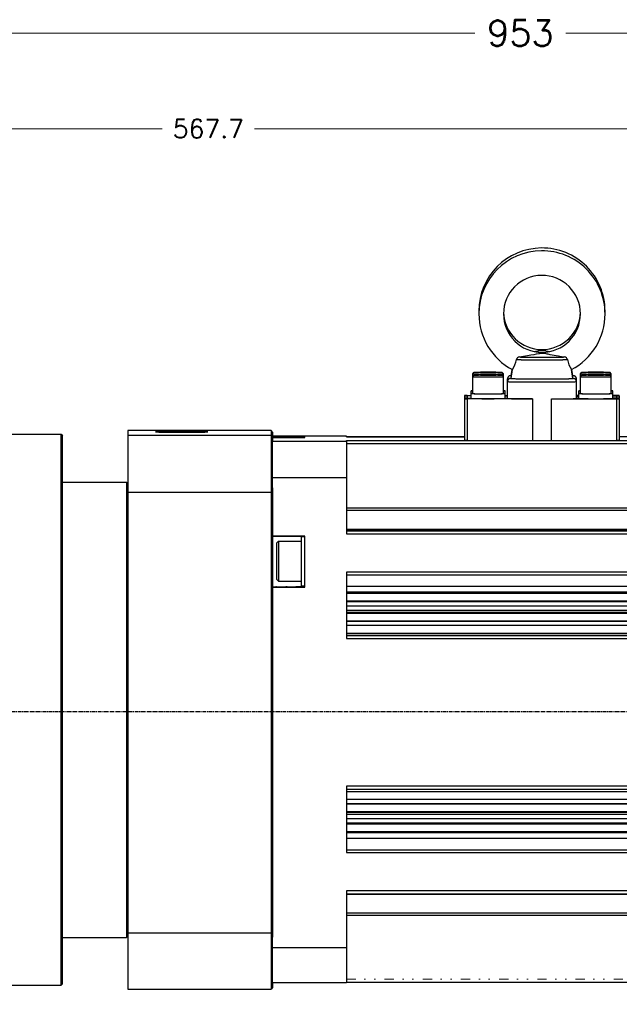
# Model space of a CAD drawing. Header units: inches. Extents: x 0 to 2382, y 0 to 1682.
# Tile 4 of 18: x 519 to 714, y 846 to 1166. Entities that reach past the tile are written whole.
import ezdxf

# ---------------------------------------------------------------- set-up
doc = ezdxf.new("R2010")
doc.units = ezdxf.units.IN
doc.linetypes.add('CENTER', pattern=[2, 1.25, -0.25, 0.25, -0.25])
doc.linetypes.add('DASHEDBIDOT', pattern=[12.4, 3, -3, 0.2, -3, 0.2, -3])
doc.layers.add('ATA-CENTER', color=133, linetype='CENTER')
doc.layers.add('Layer0000', color=7, linetype='Continuous', lineweight=25)
doc.styles.get("Standard").update_dxf_attribs({"font": 'simplex.shx'})
doc.dimstyles.new('ata_A0$0', dxfattribs={"dimtxt": 6, "dimasz": 6, "dimexe": 3, "dimexo": 3, "dimgap": 3, "dimtad": 0, "dimtih": 1, "dimtoh": 1, "dimdec": 6, "dimdsep": 46, "dimtxsty": 'Standard', "dimcen": 0, "dimclrd": 252, "dimclre": 252, "dimclrt": 4, "dimadec": 6, "dimazin": 2, "dimtfac": 1, "dimtdec": 6, "dimtofl": 0, "dimtmove": 0, "dimatfit": 3, "dimfxl": 0, "dimtolj": 1, "dimtzin": 0, "dimlwd": 0, "dimlwe": 0, "dimarcsym": 0})
doc.dimstyles.new('ata_A1', dxfattribs={"dimtxt": 4.2, "dimasz": 4.2, "dimexe": 2, "dimexo": 2, "dimgap": 2, "dimtad": 0, "dimtih": 1, "dimtoh": 1, "dimdec": 6, "dimdsep": 46, "dimtxsty": 'Standard', "dimcen": 0, "dimclrd": 252, "dimclre": 252, "dimclrt": 4, "dimadec": 6, "dimazin": 2, "dimtfac": 1, "dimtdec": 6, "dimtofl": 0, "dimtmove": 0, "dimatfit": 3, "dimfxl": 0, "dimtolj": 1, "dimtzin": 0, "dimlwd": 0, "dimlwe": 0, "dimarcsym": 0})

# ---------------------------------------------------------------- blocks, each defined once
blk = doc.blocks.new('*D9806')
at = {"layer": 'Defpoints', "color": 0}
for p in [(864.36, 1130.53), (296.66, 1036.18), (864.36, 990.18)]:
    blk.add_point(p, dxfattribs=at)
at = {"layer": 'Layer0000', "color": 252, "linetype": 'Continuous', "lineweight": 0}
for p, q in [((296.66, 1039.18), (296.66, 1133.53)), ((864.36, 993.18), (864.36, 1133.53)), ((302.66, 1130.53), (565.51, 1130.53)), ((858.36, 1130.53), (595.51, 1130.53))]:
    blk.add_line(p, q, dxfattribs=at)
at = {"layer": 'Layer0000', "color": 252}
for points in [[(302.66, 1131.53), (302.66, 1129.53), (296.66, 1130.53)], [(858.36, 1129.53), (858.36, 1131.53), (864.36, 1130.53)]]:
    blk.add_solid(points, dxfattribs=at)
at = {"layer": 'Layer0000', "color": 4, "lineweight": 25, "insert": (580.51, 1130.53), "char_height": 6, "attachment_point": 5}
blk.add_mtext('\\A1;567.7', dxfattribs=at)
blk = doc.blocks.new('*D9805')
at = {"layer": 'Defpoints', "color": 0}
for p in [(1249.66, 1161.58), (296.66, 1036.18), (1249.66, 821.18)]:
    blk.add_point(p, dxfattribs=at)
at = {"layer": 'Layer0000', "color": 252, "linetype": 'Continuous', "lineweight": 0}
for p, q in [((296.66, 1040.18), (296.66, 1165.58)), ((1249.66, 825.18), (1249.66, 1165.58)), ((305.06, 1161.58), (667.06, 1161.58)), ((1241.26, 1161.58), (696.65, 1161.58))]:
    blk.add_line(p, q, dxfattribs=at)
at = {"layer": 'Layer0000', "color": 252}
for points in [[(305.06, 1162.98), (305.06, 1160.18), (296.66, 1161.58)], [(1241.26, 1160.18), (1241.26, 1162.98), (1249.66, 1161.58)]]:
    blk.add_solid(points, dxfattribs=at)
at = {"layer": 'Layer0000', "color": 4, "lineweight": 25, "insert": (671.06, 1165.78), "char_height": 8.4, "attachment_point": 1}
blk.add_mtext('\\A1;953', dxfattribs=at)

msp = doc.modelspace()

# ---------------------------------------------------------------- linework, layer by layer
at = {"layer": 'ATA-CENTER'}
msp.add_line((278.5777623, 941.1827798), (869.6576547, 941.1827798), dxfattribs=at)
at = {"layer": 'Layer0000', "color": 7, "linetype": 'Continuous', "lineweight": 25}
for p, q in [((666.3623319, 1049.9715097), (666.3623319, 1050.8754562)), ((666.3623319, 1044.4712665), (666.3623319, 1049.9709693)), ((666.3626094, 1050.8760039), (666.8626189, 1051.3759593)), ((666.3626094, 1049.971517), (666.8626189, 1050.4714724)), ((671.3623319, 1051.405441), (668.8623319, 1051.3904351)), ((668.8623319, 1051.3904351), (668.8623319, 1051.3604233)), ((668.8623319, 1051.3604233), (671.3623319, 1051.3454174)), ((671.3623319, 1050.5009541), (668.8623319, 1050.4859482)), ((668.8623319, 1050.4859482), (668.8623319, 1050.4559364)), ((668.8623319, 1050.4559364), (671.3623319, 1050.4409304)), ((673.8623319, 1051.3904351), (671.3623319, 1051.405441)), ((671.3623319, 1051.3454174), (671.3623319, 1051.405441)), ((671.3623319, 1051.3454174), (673.8623319, 1051.3604233)), ((673.8623319, 1050.4859482), (671.3623319, 1050.5009541)), ((671.3623319, 1050.4409304), (671.3623319, 1050.5009541)), ((671.3623319, 1050.4409304), (673.8623319, 1050.4559364)), ((673.8623319, 1051.3604233), (673.8623319, 1051.3904351)), ((673.8623319, 1050.4559364), (673.8623319, 1050.4859482)), ((676.3620544, 1050.8760039), (675.862045, 1051.3759593)), ((676.3620544, 1049.971517), (675.862045, 1050.4714724)), ((676.3623319, 1049.9715097), (676.3623319, 1050.8754562)), ((676.3623319, 1044.4712665), (676.3623319, 1049.9709693)), ((677.6623319, 1048.3710558), (677.6623319, 1049.2755427)), ((678.8623421, 1050.2756369), (679.1429272, 1052.3211899)), ((678.8623421, 1049.37115), (679.2585215, 1052.2594217)), ((698.8623217, 1049.37115), (698.4660949, 1052.259768)), ((698.8623217, 1050.2756369), (698.5817368, 1052.3211888)), ((700.0623319, 1048.3710558), (700.0623319, 1049.2755427)), ((701.3623319, 1049.9715097), (701.3623319, 1050.8754562)), ((701.3623319, 1044.4712665), (701.3623319, 1049.9709693)), ((701.3626094, 1050.8760039), (701.8626189, 1051.3759593)), ((701.3626094, 1049.971517), (701.8626189, 1050.4714724)), ((706.3623319, 1051.405441), (703.8623319, 1051.3904351)), ((703.8623319, 1051.3904351), (703.8623319, 1051.3604233)), ((703.8623319, 1051.3604233), (706.3623319, 1051.3454174)), ((706.3623319, 1050.5009541), (703.8623319, 1050.4859482)), ((703.8623319, 1050.4859482), (703.8623319, 1050.4559364)), ((703.8623319, 1050.4559364), (706.3623319, 1050.4409304)), ((708.8623319, 1051.3904351), (706.3623319, 1051.405441)), ((706.3623319, 1051.3454174), (706.3623319, 1051.405441)), ((706.3623319, 1051.3454174), (708.8623319, 1051.3604233)), ((708.8623319, 1050.4859482), (706.3623319, 1050.5009541)), ((706.3623319, 1050.4409304), (706.3623319, 1050.5009541)), ((706.3623319, 1050.4409304), (708.8623319, 1050.4559364)), ((708.8623319, 1051.3604233), (708.8623319, 1051.3904351)), ((708.8623319, 1050.4559364), (708.8623319, 1050.4859482)), ((711.3620544, 1050.8760039), (710.862045, 1051.3759593)), ((711.3620544, 1049.971517), (710.862045, 1050.4714724)), ((711.3623319, 1049.9715097), (711.3623319, 1050.8754562)), ((711.3623319, 1044.4712665), (711.3623319, 1049.9709693)), ((677.6623319, 1042.871353), (677.6623319, 1048.3710558)), ((700.0623319, 1042.871353), (700.0623319, 1048.3710558)), ((663.7403319, 1043.8460652), (663.7403319, 1043.7056146)), ((663.7403319, 1043.7056146), (663.7403319, 1042.9415783)), ((663.7403319, 1042.9415783), (663.7403319, 1042.8011277)), ((663.7403319, 1042.8011277), (663.7403319, 1029.3018573)), ((664.5988349, 1043.856357), (665.8623319, 1043.8582346)), ((664.5988349, 1043.6953228), (664.5988349, 1042.9518701)), ((665.8623319, 1043.6934452), (664.5988349, 1043.6953228)), ((664.5988349, 1042.9518701), (665.8623319, 1042.9537477)), ((664.5988349, 1042.7908359), (664.5988349, 1029.2915655)), ((685.8134216, 1042.7593108), (664.5988349, 1042.7908359)), ((665.8623319, 1044.4712665), (665.8623319, 1045.3757535)), ((665.8623319, 1042.871353), (665.8623319, 1044.4712665)), ((676.8623319, 1044.4712665), (676.8623319, 1045.3757535)), ((676.8623319, 1042.871353), (676.8623319, 1044.4712665)), ((676.8623319, 1043.8745807), (677.6623319, 1043.8757695)), ((677.6623319, 1043.6759103), (676.8623319, 1043.6770991)), ((676.8623319, 1042.9700938), (677.6623319, 1042.9712826)), ((685.8134216, 1042.7593108), (685.8134216, 1029.2600404)), ((691.9112422, 1042.7593108), (713.1258289, 1042.7908359)), ((691.9112422, 1029.2600404), (691.9112422, 1042.7593108)), ((700.8623319, 1043.8745807), (700.0623319, 1043.8757695)), ((700.0623319, 1043.6759103), (700.8623319, 1043.6770991)), ((700.8623319, 1042.9700938), (700.0623319, 1042.9712826)), ((700.8623319, 1044.4712665), (700.8623319, 1045.3757535)), ((700.8623319, 1042.871353), (700.8623319, 1044.4712665)), ((711.8623319, 1044.4712665), (711.8623319, 1045.3757535)), ((711.8623319, 1042.871353), (711.8623319, 1044.4712665)), ((713.1258289, 1043.856357), (711.8623319, 1043.8582346)), ((711.8623319, 1043.6934452), (713.1258289, 1043.6953228)), ((713.1258289, 1042.9518701), (711.8623319, 1042.9537477)), ((713.1258289, 1043.6953228), (713.1258289, 1042.9518701)), ((713.1258289, 1042.7908359), (713.1258289, 1029.2915655)), ((713.9843319, 1043.7056146), (713.9843319, 1043.8460652)), ((713.9843319, 1043.7056146), (713.9843319, 1042.9415783)), ((713.9843319, 1042.8011277), (713.9843319, 1042.9415783)), ((713.9843319, 1042.8011277), (713.9843319, 1029.3018573)), ((492.6623319, 1031.2452365), (532.6623319, 1031.2452365)), ((532.6623318, 940.8147585), (532.6623319, 1031.2452365)), ((532.662332, 1031.2452364), (533.162332, 1030.7452364)), ((533.1623318, 940.8199567), (533.1623319, 1030.7452365)), ((554.3623319, 1032.4846416), (554.3623319, 1030.9961034)), ((600.8623319, 1032.4846416), (554.3623319, 1032.4846416)), ((554.3623319, 1030.9961034), (554.3623319, 1012.3947967)), ((554.3623319, 1030.9961034), (600.8623319, 1030.9961034)), ((601.3623319, 1031.9828511), (600.8623319, 1032.4846416)), ((600.8623319, 1032.4846416), (600.8623319, 1030.9961034)), ((601.3623319, 1030.497948), (600.8623319, 1030.9961034)), ((600.8623319, 1030.9961034), (600.8623319, 1012.3947967)), ((601.3623319, 1031.9828511), (601.3623319, 1030.497948)), ((625.3623319, 1030.6180183), (601.3623319, 1030.6180183)), ((601.3623319, 1030.497948), (601.3623319, 1029.0660888)), ((611.8623319, 1030.419954), (601.3623319, 1030.419954)), ((601.3623319, 1030.2475455), (611.8623319, 1030.2475455)), ((611.8623319, 1030.2475455), (611.8623319, 1030.419954)), ((625.3623319, 1030.4273714), (625.3623319, 1030.6180183)), ((625.3623319, 1030.4273714), (663.7403319, 1030.4273714)), ((663.7403319, 1030.4273173), (625.3623319, 1030.4273173)), ((753.8394567, 1030.4273173), (713.9843319, 1030.4273173)), ((601.3623319, 1029.0306338), (601.3623319, 1029.0660888)), ((601.3623319, 1029.0306338), (625.3623319, 1029.0306338)), ((601.3623319, 1017.2530488), (601.3623319, 1029.0306338)), ((625.3623319, 1029.0306338), (625.3623319, 1029.2213348)), ((625.3623319, 1029.2213348), (815.3623319, 1029.2213348)), ((625.3623319, 1029.0306338), (625.3623319, 1017.2530488)), ((625.3623319, 1028.2109924), (815.3623319, 1028.2109924)), ((664.5988349, 1029.2915655), (685.8134216, 1029.2600404)), ((691.9112422, 1029.2600404), (713.1258289, 1029.2915655)), ((601.3623319, 1017.2530488), (625.3623319, 1017.2530488)), ((601.3623319, 1013.8156158), (601.3623319, 1017.2530488)), ((625.3623319, 1017.2530488), (625.3623319, 998.911064)), ((533.1623319, 1015.7452365), (553.8623148, 1015.7452365)), ((553.8623148, 1015.7452365), (553.8623147, 940.9759028)), ((553.8623148, 1015.7452365), (554.3623319, 1015.2452365)), ((554.3623319, 1012.3947967), (554.3623319, 869.224324)), ((554.3623319, 1012.3947967), (600.8623319, 1012.3947967)), ((601.3623319, 1012.2251833), (600.8623319, 1012.3947967)), ((600.8623319, 1012.3947967), (600.8623319, 869.224324)), ((601.3623319, 1013.8156158), (601.3623319, 1012.2251833)), ((601.3623319, 1012.2251833), (601.3623319, 869.4043338)), ((625.3623319, 1007.3520472), (815.3623319, 1007.3520472)), ((625.3623319, 1006.6080274), (815.3623319, 1006.6080274)), ((611.8623319, 998.2028448), (601.3623319, 998.2028448)), ((601.3623319, 998.1631839), (611.8623319, 998.1631839)), ((610.6623319, 998.0155145), (611.8623319, 998.0155145)), ((610.6623319, 998.0150821), (610.6623319, 982.0155145)), ((611.8623319, 981.6202561), (611.8623319, 998.2028448)), ((625.3623319, 1000.4740659), (815.3623319, 1000.4740659)), ((625.3623319, 1000.1382761), (815.3623319, 1000.1382761)), ((625.3623319, 999.9214064), (815.3623319, 999.9214064)), ((625.3623319, 998.911064), (815.3623319, 998.911064)), ((603.2873319, 996.5155144), (602.6623179, 995.8905004)), ((602.6623319, 995.890197), (602.6623319, 984.1405145)), ((603.2873319, 996.5155145), (610.6623319, 996.5155145)), ((603.2873319, 996.5151632), (603.2873319, 983.5155145)), ((625.3623319, 986.4890857), (625.3623319, 964.9129015)), ((815.3623319, 986.4890857), (625.3623319, 986.4890857)), ((625.3623319, 985.6283053), (815.3623319, 985.6283053)), ((603.2873319, 983.5155145), (602.6623319, 984.1405145)), ((603.2873319, 983.5155145), (610.6623319, 983.5155145)), ((610.6623319, 982.0155145), (611.8623319, 982.0155145)), ((601.3623319, 981.6640756), (611.8623319, 981.6640756)), ((601.3623319, 981.6202561), (611.8623319, 981.6202561)), ((625.3623319, 981.92724), (815.3623319, 981.92724)), ((625.3623319, 980.058617), (815.3623319, 980.058617)), ((625.3623319, 979.6767962), (815.3623319, 979.6767962)), ((625.3623319, 977.1736094), (815.3623319, 977.1736094)), ((625.3623319, 976.938165), (815.3623319, 976.938165)), ((625.3623319, 975.5574744), (815.3623319, 975.5574744)), ((625.3623319, 974.097369), (815.3623319, 974.097369)), ((625.3623319, 973.4653621), (815.3623319, 973.4653621)), ((625.3623319, 973.1771474), (815.3623319, 973.1771474)), ((625.3623319, 970.6739607), (815.3623319, 970.6739607)), ((625.3623319, 970.5614534), (815.3623319, 970.5614534)), ((625.3623319, 969.2521706), (815.3623319, 969.2521706)), ((625.3623319, 966.658308), (815.3623319, 966.658308)), ((625.3623319, 965.9395538), (815.3623319, 965.9395538)), ((625.3623319, 965.9232439), (815.3623319, 965.9232439)), ((625.3623319, 964.9129015), (815.3623319, 964.9129015)), ((532.6623319, 852.2452365), (532.6623318, 940.8147585)), ((533.1623319, 852.7452365), (533.1623318, 940.8199567)), ((553.8623147, 940.9759028), (553.8623148, 867.7452365)), ((625.3623319, 916.9154957), (625.3623319, 895.3393115)), ((815.3623319, 916.9154957), (625.3623319, 916.9154957)), ((625.3623319, 915.9258921), (815.3623319, 915.9258921)), ((625.3623319, 915.2433937), (815.3623319, 915.2433937)), ((625.3623319, 912.666799), (815.3623319, 912.666799)), ((625.3623319, 911.3390892), (815.3623319, 911.3390892)), ((625.3623319, 911.1804982), (815.3623319, 911.1804982)), ((625.3623319, 908.6773114), (815.3623319, 908.6773114)), ((625.3623319, 908.4728467), (815.3623319, 908.4728467)), ((625.3623319, 907.8588451), (815.3623319, 907.8588451)), ((625.3623319, 906.4112871), (815.3623319, 906.4112871)), ((625.3623319, 905.0127334), (815.3623319, 905.0127334)), ((625.3623319, 904.6808495), (815.3623319, 904.6808495)), ((625.3623319, 902.1776627), (815.3623319, 902.1776627)), ((625.3623319, 901.9067921), (815.3623319, 901.9067921)), ((625.3623319, 900.0472961), (815.3623319, 900.0472961)), ((625.3623319, 896.2104883), (815.3623319, 896.2104883)), ((625.3623319, 895.3393115), (815.3623319, 895.3393115)), ((625.3623319, 882.9173332), (625.3623319, 864.5753484)), ((815.3623319, 882.9173332), (625.3623319, 882.9173332)), ((625.3623319, 881.9277296), (815.3623319, 881.9277296)), ((625.3623319, 881.8242636), (815.3623319, 881.8242636)), ((625.3623319, 875.8165388), (815.3623319, 875.8165388)), ((625.3623319, 875.0793413), (815.3623319, 875.0793413)), ((533.1623319, 867.7452365), (553.8623148, 867.7452365)), ((553.8623148, 867.7452365), (554.3623319, 868.2452365)), ((554.3623319, 869.224324), (554.3623319, 851.0058314)), ((600.8623319, 869.224324), (554.3623319, 869.224324)), ((601.3623319, 869.4043338), (600.8623319, 869.224324)), ((600.8623319, 869.224324), (600.8623319, 851.0058314)), ((601.3623319, 869.4043338), (601.3623319, 867.8405484)), ((601.3623319, 864.5753484), (601.3623319, 867.8405484)), ((601.3623319, 864.5753484), (625.3623319, 864.5753484)), ((601.3623319, 853.0401456), (601.3623319, 864.5753484)), ((625.3623319, 864.5753484), (625.3623319, 853.0401456)), ((492.6623319, 852.2452365), (532.6623319, 852.2452365)), ((532.662332, 852.2452366), (533.162332, 852.7452366)), ((554.3623319, 851.0058314), (600.8623319, 851.0058314)), ((601.3623319, 851.5076218), (600.8623319, 851.0058314)), ((601.3623319, 853.0401456), (601.3623319, 851.5076218)), ((625.3623319, 853.0401456), (601.3623319, 853.0401456)), ((625.3623319, 853.2307925), (815.3623319, 853.2307925))]:
    msp.add_line(p, q, dxfattribs=at)
at = {"layer": 'Layer0000', "color": 251, "linetype": 'DASHEDBIDOT', "lineweight": 18}
for p, q in [((611.8623319, 981.7659603), (601.3623319, 981.7659603)), ((625.3623319, 854.2203961), (815.3623319, 854.2203961))]:
    msp.add_line(p, q, dxfattribs=at)
at = {"layer": 'Layer0000', "color": 7, "linetype": 'Continuous', "lineweight": 25}
for centre, radius, start, end in [((688.8618812, 1071.2739089), 20.4995493, 90.486407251, 179.998756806), ((688.861767, 1071.273806), 20.4994351, 90.486085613, 179.998469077), ((688.8618812, 1070.369422), 20.4995493, 90.486407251, 179.998756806), ((688.861767, 1070.3693191), 20.4994351, 90.486085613, 179.998469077), ((688.8628749, 1071.2737935), 20.499457, 0.00156575, 90.489181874), ((688.8628749, 1070.3693066), 20.499457, 0.00156575, 90.489181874), ((688.8627648, 1071.2738987), 20.4995671, 0.0012719, 90.48886638), ((688.8627648, 1070.3694117), 20.4995671, 0.0012719, 90.48886638), ((688.8618824, 1070.3694208), 12.4995505, 90.48561675, 179.997955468), ((688.8627635, 1070.3694104), 12.4995684, 0.00209201, 90.489654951), ((688.8606397, 1071.2743549), 20.4983078, 180.000003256, 181.264389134), ((688.8613265, 1070.3700516), 20.4989946, 180.000516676, 242.066922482), ((688.8623319, 1070.3706259), 12.5, 180.003479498, 359.996520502), ((688.8623323, 1071.2751512), 12.5000281, 182.076983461, 357.922681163), ((688.8633392, 1070.3700509), 20.4989927, 297.933280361, 359.9994855), ((688.8293154, 1071.2748785), 20.5330165, 358.73660212, 359.998535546), ((681.6900264, 1055.276656), 1.0974295, 99.187120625, 167.684270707), ((696.0346424, 1055.2766613), 1.0974235, 12.315517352, 80.813091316), ((671.4605328, 1057.4288983), 9.356059, 326.45873689, 348.169437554), ((706.2617969, 1057.4280036), 9.3535911, 191.828129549, 213.544609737), ((678.1097174, 1052.1049887), 2.8645974, 261.014909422, 271.153132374), ((678.9475375, 1051.7810089), 1.5322967, 259.273010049, 271.317584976), ((678.8435225, 1049.5173402), 0.7794936, 88.405812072, 103.439317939), ((678.8435225, 1048.6128533), 0.7794936, 88.405812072, 103.439317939), ((678.9717422, 1050.6325608), 0.3734583, 252.964437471, 271.906926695), ((698.7529216, 1050.6325608), 0.3734583, 268.093073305, 287.035562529), ((699.6149464, 1052.1049887), 2.8645974, 268.846867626, 278.985090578), ((664.4034808, 1024.3403793), 19.5169555, 89.4264907, 91.94717591), ((664.4034808, 1063.2113006), 19.5169555, 268.05282409, 270.5735093), ((664.4034808, 1023.4358923), 19.5169555, 89.4264907, 91.94717591), ((664.4034808, 1062.3068137), 19.5169555, 268.05282409, 270.5735093), ((666.3012408, 1041.4225141), 3.9775297, 89.119955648, 96.33532448), ((666.3012408, 1049.3289929), 3.9775297, 263.66467552, 270.880044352), ((666.3012408, 1040.5180271), 3.9775297, 89.119955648, 96.33532448), ((676.4234231, 1041.4225141), 3.9775297, 83.66467552, 90.880044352), ((676.4234231, 1049.3289929), 3.9775297, 269.119955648, 276.33532448), ((676.4234231, 1040.5180271), 3.9775297, 83.66467552, 90.880044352), ((701.3012408, 1041.4225141), 3.9775297, 89.119955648, 96.33532448), ((701.3012408, 1049.3289929), 3.9775297, 263.66467552, 270.880044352), ((701.3012408, 1040.5180271), 3.9775297, 89.119955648, 96.33532448), ((711.4234231, 1041.4225141), 3.9775297, 83.66467552, 90.880044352), ((711.4234231, 1049.3289929), 3.9775297, 269.119955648, 276.33532448), ((711.4234231, 1040.5180271), 3.9775297, 83.66467552, 90.880044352), ((713.3211831, 1024.3403793), 19.5169555, 88.05282409, 90.5735093), ((713.3211831, 1063.2113006), 19.5169555, 269.4264907, 271.94717591), ((713.3211831, 1023.4358923), 19.5169555, 88.05282409, 90.5735093), ((713.3211831, 1062.3068137), 19.5169555, 269.4264907, 271.94717591), ((664.4034808, 1048.8075433), 19.5169555, 268.05282409, 270.5735093), ((713.3211831, 1048.8075433), 19.5169555, 269.4264907, 271.94717591)]:
    msp.add_arc(centre, radius, start, end, dxfattribs=at)
for points, degree, knots in [([(681.5148116, 1056.3600079), (682.4054838, 1056.5077165), (683.2893843, 1056.6611525), (685.7576793, 1057.1054374), (687.0574754, 1057.3611716), (687.9987293, 1057.5252431), (688.4171543, 1057.5925436), (688.708853, 1057.6164678), (688.970991, 1057.6143091), (689.0520441, 1057.6100773), (689.4018322, 1057.5811745), (689.7153205, 1057.5291597), (690.5688166, 1057.374929), (691.0070369, 1057.2915882), (692.3569456, 1057.037831), (693.9045105, 1056.7515761), (695.5381455, 1056.4714034), (696.2098522, 1056.3600079)], 3, [0, 0, 0, 0, 0.2711207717, 0.2711207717, 0.7851986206, 0.7851986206, 0.9301925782, 1.1072131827, 1.1072131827, 1.1907927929, 1.1907927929, 1.4704924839, 1.4704924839, 1.7212050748, 1.7212050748, 2.2188795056, 2.5613123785, 2.5613123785, 2.5613123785, 2.5613123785]), ([(686.3461607, 1058.1266039), (686.9428441, 1058.238766), (687.4342651, 1058.3313374), (687.9987293, 1058.42973), (688.4171543, 1058.4970305), (688.708853, 1058.5209548), (688.970991, 1058.5187961), (689.0520441, 1058.5145642), (689.4018322, 1058.4856614), (689.7153205, 1058.4336467), (690.5444897, 1058.283812), (690.9543134, 1058.2060882), (691.3776104, 1058.1264238)], 3, [0.5349512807, 0.5349512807, 0.5349512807, 0.5349512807, 0.7851986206, 0.7851986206, 0.9301925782, 1.1072131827, 1.1072131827, 1.1907927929, 1.1907927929, 1.4704924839, 1.4704924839, 1.7060869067, 1.7060869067, 1.7060869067, 1.7060869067]), ([(678.8653794, 1050.2977801), (678.7934101, 1050.2943936), (678.653138, 1050.2854604), (678.5263478, 1050.2727392), (678.3920546, 1050.2418195), (678.2702713, 1050.199372), (678.112629, 1050.1183786), (677.8467685, 1049.8999712), (677.6628378, 1049.4886637), (677.6623319, 1049.2755427)], 2, [0.80525926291, 0.80525926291, 0.80525926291, 0.84048325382, 0.89158549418, 0.91443122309, 0.92480608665, 0.93449906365, 0.94766958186, 0.97523473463, 1, 1, 1]), ([(678.8653794, 1049.3932931), (678.7934101, 1049.3899067), (678.653138, 1049.3809735), (678.5263478, 1049.3682523), (678.3920546, 1049.3373326), (678.2702713, 1049.2948851), (678.112629, 1049.2138916), (677.8467685, 1048.9954843), (677.6628378, 1048.5841768), (677.6623319, 1048.3710558)], 2, [0.80525926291, 0.80525926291, 0.80525926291, 0.84048325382, 0.89158549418, 0.91443122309, 0.92480608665, 0.93449906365, 0.94766958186, 0.97523473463, 1, 1, 1]), ([(700.0623319, 1049.2755427), (700.0618261, 1049.4886637), (699.8778953, 1049.8999712), (699.6120348, 1050.1183786), (699.4543926, 1050.199372), (699.3326093, 1050.2418195), (699.198316, 1050.2727392), (699.0715259, 1050.2854604), (698.9312537, 1050.2943936), (698.8592844, 1050.2977801)], 2, [0, 0, 0, 0.02476526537, 0.05233041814, 0.06550093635, 0.07519391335, 0.08556877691, 0.10841450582, 0.15951674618, 0.19474073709, 0.19474073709, 0.19474073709]), ([(700.0623319, 1048.3710558), (700.0618261, 1048.5841768), (699.8778953, 1048.9954843), (699.6120348, 1049.2138916), (699.4543926, 1049.2948851), (699.3326093, 1049.3373326), (699.198316, 1049.3682523), (699.0715259, 1049.3809735), (698.9312537, 1049.3899067), (698.8592844, 1049.3932931)], 2, [0, 0, 0, 0.02476526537, 0.05233041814, 0.06550093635, 0.07519391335, 0.08556877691, 0.10841450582, 0.15951674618, 0.19474073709, 0.19474073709, 0.19474073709])]:
    msp.add_open_spline(points, degree=degree, knots=knots, dxfattribs=at)
for points, weights, knots in [([(681.5148116, 1056.3600079), (683.8713228, 1056.3142672), (688.8623319, 1056.3142672), (693.8533411, 1056.3142672), (696.2098522, 1056.3600079)], [1, 0.857948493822, 1, 0.857948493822, 1], [0, 0, 0, 0.5, 0.5, 1, 1, 1]), ([(680.617852, 1055.5107362), (683.1137851, 1055.4568992), (688.8623319, 1055.4568992), (694.6108787, 1055.4568992), (697.1068118, 1055.5107362)], [1, 0.846813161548, 1, 0.846813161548, 1], [0, 0, 0, 0.5, 0.5, 1, 1, 1]), ([(666.3623319, 1050.8754562), (666.3623319, 1050.8234742), (671.3623319, 1050.8234742), (676.3623319, 1050.8234742), (676.3623319, 1050.8754562)], [1, 0.707106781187, 1, 0.707106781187, 1], [0, 0, 0, 0.5, 0.5, 1, 1, 1]), ([(666.3623319, 1049.9709693), (666.3623319, 1049.9189873), (671.3623319, 1049.9189873), (676.3623319, 1049.9189873), (676.3623319, 1049.9709693)], [1, 0.707106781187, 1, 0.707106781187, 1], [0, 0, 0, 0.5, 0.5, 1, 1, 1]), ([(666.8625751, 1051.3759156), (666.9088775, 1051.422213), (671.3623319, 1051.422213), (675.8157863, 1051.422213), (675.8620887, 1051.3759156)], [0.995734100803, 0.709255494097, 1, 0.709255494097, 0.995734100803], [0.00366808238, 0.00366808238, 0.00366808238, 0.5, 0.5, 0.99633191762, 0.99633191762, 0.99633191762]), ([(666.8625751, 1050.4714287), (666.9088775, 1050.5177261), (671.3623319, 1050.5177261), (675.8157863, 1050.5177261), (675.8620887, 1050.4714287)], [0.995734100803, 0.709255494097, 1, 0.709255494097, 0.995734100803], [0.00366808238, 0.00366808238, 0.00366808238, 0.5, 0.5, 0.99633191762, 0.99633191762, 0.99633191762]), ([(675.8623319, 1051.3754292), (675.8623319, 1051.3286454), (671.3623319, 1051.3286454), (666.8623319, 1051.3286454), (666.8623319, 1051.3754292)], [1, 0.707106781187, 1, 0.707106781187, 1], [0, 0, 0, 0.5, 0.5, 1, 1, 1]), ([(675.8623319, 1050.4709423), (675.8623319, 1050.4241585), (671.3623319, 1050.4241585), (666.8623319, 1050.4241585), (666.8623319, 1050.4709423)], [1, 0.707106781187, 1, 0.707106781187, 1], [0, 0, 0, 0.5, 0.5, 1, 1, 1]), ([(678.6623319, 1049.3710017), (678.6623319, 1049.3001459), (684.9589609, 1049.2730305), (691.2555899, 1049.2459151), (696.0748211, 1049.2960178), (699.9458997, 1049.3362631), (698.8594554, 1049.3920465)], [1, 0.831469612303, 1, 0.831469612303, 1, 0.859984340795, 0.952619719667], [0, 0, 0, 0.25, 0.25, 0.5, 0.5, 0.70770090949, 0.70770090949, 0.70770090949]), ([(678.8623319, 1049.3710017), (678.8623319, 1049.2670377), (688.8623319, 1049.2670377), (698.8623319, 1049.2670377), (698.8623319, 1049.3710017)], [1, 0.707106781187, 1, 0.707106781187, 1], [0, 0, 0, 0.5, 0.5, 1, 1, 1]), ([(701.3623319, 1050.8754562), (701.3623319, 1050.8234742), (706.3623319, 1050.8234742), (711.3623319, 1050.8234742), (711.3623319, 1050.8754562)], [1, 0.707106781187, 1, 0.707106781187, 1], [0, 0, 0, 0.5, 0.5, 1, 1, 1]), ([(701.3623319, 1049.9709693), (701.3623319, 1049.9189873), (706.3623319, 1049.9189873), (711.3623319, 1049.9189873), (711.3623319, 1049.9709693)], [1, 0.707106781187, 1, 0.707106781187, 1], [0, 0, 0, 0.5, 0.5, 1, 1, 1]), ([(701.8625751, 1051.3759156), (701.9088775, 1051.422213), (706.3623319, 1051.422213), (710.8157863, 1051.422213), (710.8620887, 1051.3759156)], [0.995734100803, 0.709255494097, 1, 0.709255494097, 0.995734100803], [0.00366808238, 0.00366808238, 0.00366808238, 0.5, 0.5, 0.99633191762, 0.99633191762, 0.99633191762]), ([(701.8625751, 1050.4714287), (701.9088775, 1050.5177261), (706.3623319, 1050.5177261), (710.8157863, 1050.5177261), (710.8620887, 1050.4714287)], [0.995734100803, 0.709255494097, 1, 0.709255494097, 0.995734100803], [0.00366808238, 0.00366808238, 0.00366808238, 0.5, 0.5, 0.99633191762, 0.99633191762, 0.99633191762]), ([(710.8623319, 1051.3754292), (710.8623319, 1051.3286454), (706.3623319, 1051.3286454), (701.8623319, 1051.3286454), (701.8623319, 1051.3754292)], [1, 0.707106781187, 1, 0.707106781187, 1], [0, 0, 0, 0.5, 0.5, 1, 1, 1]), ([(710.8623319, 1050.4709423), (710.8623319, 1050.4241585), (706.3623319, 1050.4241585), (701.8623319, 1050.4241585), (701.8623319, 1050.4709423)], [1, 0.707106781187, 1, 0.707106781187, 1], [0, 0, 0, 0.5, 0.5, 1, 1, 1]), ([(677.6623319, 1048.3710558), (677.6623319, 1048.2546161), (688.8623319, 1048.2546161), (700.0623319, 1048.2546161), (700.0623319, 1048.3710558)], [1, 0.707106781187, 1, 0.707106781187, 1], [0, 0, 0, 0.5, 0.5, 1, 1, 1]), ([(665.8623319, 1044.4712665), (665.8623319, 1044.4140863), (671.3623319, 1044.4140863), (676.8623319, 1044.4140863), (676.8623319, 1044.4712665)], [1, 0.707106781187, 1, 0.707106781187, 1], [0, 0, 0, 0.5, 0.5, 1, 1, 1]), ([(665.8623319, 1042.871353), (665.8623319, 1042.8141728), (671.3623319, 1042.8141728), (676.8623319, 1042.8141728), (676.8623319, 1042.871353)], [1, 0.707106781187, 1, 0.707106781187, 1], [0, 0, 0, 0.5, 0.5, 1, 1, 1]), ([(666.3623319, 1044.4712665), (666.3623319, 1044.4192845), (671.3623319, 1044.4192845), (676.3623319, 1044.4192845), (676.3623319, 1044.4712665)], [1, 0.707106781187, 1, 0.707106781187, 1], [0, 0, 0, 0.5, 0.5, 1, 1, 1]), ([(700.8623319, 1044.4712665), (700.8623319, 1044.4140863), (706.3623319, 1044.4140863), (711.8623319, 1044.4140863), (711.8623319, 1044.4712665)], [1, 0.707106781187, 1, 0.707106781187, 1], [0, 0, 0, 0.5, 0.5, 1, 1, 1]), ([(700.8623319, 1042.871353), (700.8623319, 1042.8141728), (706.3623319, 1042.8141728), (711.8623319, 1042.8141728), (711.8623319, 1042.871353)], [1, 0.707106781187, 1, 0.707106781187, 1], [0, 0, 0, 0.5, 0.5, 1, 1, 1]), ([(701.3623319, 1044.4712665), (701.3623319, 1044.4192845), (706.3623319, 1044.4192845), (711.3623319, 1044.4192845), (711.3623319, 1044.4712665)], [1, 0.707106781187, 1, 0.707106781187, 1], [0, 0, 0, 0.5, 0.5, 1, 1, 1]), ([(563.3627913, 1032.0253548), (563.4502514, 1031.9379041), (571.8623319, 1031.9379041), (580.2744124, 1031.9379041), (580.3618725, 1032.0253548)], [0.995734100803, 0.709255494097, 1, 0.709255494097, 0.995734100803], [0.25183404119, 0.25183404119, 0.25183404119, 0.5, 0.5, 0.74816595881, 0.74816595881, 0.74816595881]), ([(571.8623319, 1032.114643), (563.3623319, 1032.114643), (563.3623319, 1032.0262735), (563.3623319, 1032.0258142), (563.3627913, 1032.0253548)], [1, 0.707106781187, 1, 0.99785128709, 0.995734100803], [0, 0, 0, 0.25, 0.25, 0.25183404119, 0.25183404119, 0.25183404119]), ([(580.3618725, 1032.0253548), (580.3623319, 1032.0258142), (580.3623319, 1032.0262735), (580.3623319, 1032.114643), (571.8623319, 1032.114643)], [0.995734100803, 0.99785128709, 1, 0.707106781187, 1], [0.74816595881, 0.74816595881, 0.74816595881, 0.75, 0.75, 1, 1, 1])]:
    msp.add_rational_spline(points, weights, degree=2, knots=knots, dxfattribs=at)
for points, weights in [([(698.7418924, 1050.2491172), (699.3239278, 1050.2726851), (698.8594554, 1050.2965334)], [0.916427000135, 0.910681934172, 0.952619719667]), ([(677.6623319, 1042.871353), (677.6623319, 1042.783285), (685.8134216, 1042.7593108)], [1, 0.797566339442, 1]), ([(691.9112422, 1042.7593108), (700.0623319, 1042.783285), (700.0623319, 1042.871353)], [1, 0.797566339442, 1]), ([(685.8134216, 1029.2600404), (688.8623319, 1029.2510728), (691.9112422, 1029.2600404)], [1, 0.962233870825, 1])]:
    msp.add_rational_spline(points, weights, degree=2, dxfattribs=at)

# ---------------------------------------------------------------- dimensions: what is measured, and where the dimension line sits
dim = msp.add_linear_dim(base=(1249.6623321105, 1161.5821337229), p1=(296.6623321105, 1036.1827797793), p2=(1249.6623321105, 821.1827797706), angle=180, dimstyle='ata_A1', override={"dimscale": 2, "dimtol": 0, "dimlim": 0, "dimtp": 0, "dimtm": 0, "dimtfac": 0.5, "dimtdec": 6, "dimtolj": 1, "dimtzin": 0}, dxfattribs=at)
dim.commit()
dim.dimension.update_dxf_attribs({"geometry": '*D9805', "text_midpoint": (681.8586729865, 1161.5821337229), "dimtype": 160})
dim = msp.add_linear_dim(base=(864.3623319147, 1130.5325921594), p1=(296.6623321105, 1036.1827797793), p2=(864.3623319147, 990.1827802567), dimstyle='ata_A0$0', dxfattribs=at)
dim.commit()
dim.dimension.update_dxf_attribs({"geometry": '*D9806', "text_midpoint": (580.5123320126, 1130.5325921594)})

doc.saveas('drawing.dxf')
